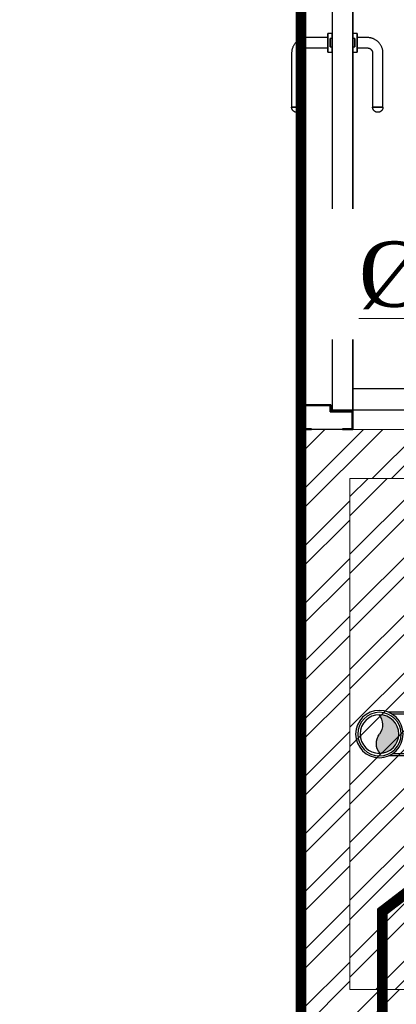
# Model space of a CAD drawing. Header units: inches. Extents: x 119662 to 158499, y 12149 to 20675.
# Tile 15 of 97: x 121718 to 121752, y 19448 to 19538. Entities that reach past the tile are written whole.
import ezdxf

# ---------------------------------------------------------------- set-up
doc = ezdxf.new("R2010")
doc.units = ezdxf.units.IN
doc.header["$MEASUREMENT"] = 0
for name, color, linetype, lineweight in [('FLOOR RAISE', 4, 'Continuous', 5), ('PD_BRICK WALL_115', 134, 'Continuous', 30), ('PD_DOOR', 42, 'Continuous', 25), ('PD_HATCH', 45, 'Continuous', 9), ('PP-Soil Pipe', 1, 'Continuous', 25), ('PP-SWP', 1, 'Continuous', 25), ('PP-TEXT', 7, 'Continuous', 40)]:
    doc.layers.add(name, color=color, linetype=linetype, lineweight=lineweight)
doc.layers.add('PD_025_TEXT', color=61, linetype='Continuous')
doc.styles.add('Arial', font='GOTHIC.TTF')
doc.styles.add('style1', font='arial.ttf', dxfattribs={"height": 500})
doc.styles.add('TIMES NEW ROMAN', font='times.ttf', dxfattribs={"height": 4})
doc.dimstyles.new('PP-DIM', dxfattribs={"dimtxt": 4, "dimasz": 1, "dimexe": 1, "dimexo": 1, "dimgap": 0.09, "dimtad": 0, "dimdec": 1, "dimzin": 0, "dimdsep": 46, "dimlunit": 4, "dimtxsty": 'TIMES NEW ROMAN', "dimblk": 'ARCHTICK', "dimcen": 0.09, "dimdle": 1, "dimclrd": 256, "dimclre": 256, "dimclrt": 256, "dimadec": 0, "dimazin": 0, "dimtfac": 1, "dimtdec": 4, "dimtofl": 0, "dimtmove": 1, "dimatfit": 3, "dimfxl": 1, "dimtolj": 1, "dimtzin": 0, "dimlwd": -1, "dimlwe": -1, "dimarcsym": 0})

# ---------------------------------------------------------------- blocks, each defined once
blk = doc.blocks.new('door 1')
at = {"layer": 'PD_DOOR', "color": 8}
for p, q in [((160472.9414114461, 15356.48361011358), (160472.9414114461, 15360.14477534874)), ((160472.9414114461, 15360.14477534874), (160472.9414114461, 15356.48361011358)), ((160602.9414114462, 15360.14477534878), (160472.9414114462, 15360.14477534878)), ((160472.9414114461, 15360.14477534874), (160472.9414114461, 15359.71884817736)), ((160472.9414114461, 15335.14477534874), (160472.9414114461, 15360.14477534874)), ((160472.9414114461, 15359.71884817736), (160472.9414114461, 15335.57070252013)), ((159755.9414114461, 15337.64477534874), (159695.9414114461, 15337.64477534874)), ((159695.9414114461, 15337.64477534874), (159695.9414114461, 15312.64477534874)), ((159695.9414114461, 15312.64477534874), (159695.9414114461, 15337.64477534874)), ((159695.9414114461, 15337.64477534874), (159755.9414114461, 15337.64477534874)), ((159695.9414114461, 15212.64477534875), (159695.9414114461, 15337.64477534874)), ((159697.9414114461, 15312.64477534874), (159697.9414114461, 15335.64477534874)), ((159697.9414114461, 15335.64477534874), (159753.9414114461, 15335.64477534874)), ((159753.9414114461, 15335.64477534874), (159697.9414114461, 15335.64477534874)), ((159697.9414114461, 15335.64477534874), (159697.9414114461, 15312.64477534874)), ((159753.9414114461, 15335.64477534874), (159753.9414114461, 15267.64477534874)), ((159753.9414114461, 15267.64477534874), (159753.9414114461, 15335.64477534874)), ((159755.9414114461, 15265.64477534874), (159755.9414114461, 15337.64477534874)), ((159755.9414114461, 15337.64477534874), (159755.9414114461, 15265.64477534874)), ((160472.9414114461, 15335.14477534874), (160472.9414114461, 15338.80594058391)), ((160472.9414114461, 15338.80594058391), (160472.9414114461, 15335.14477534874)), ((160472.9414114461, 15335.57070252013), (160472.9414114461, 15335.14477534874)), ((160472.9414114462, 15335.14477534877), (160602.9414114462, 15335.14477534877)), ((160795.9414114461, 15337.64477534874), (160735.9414114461, 15337.64477534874)), ((160735.9414114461, 15337.64477534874), (160735.9414114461, 15265.64477534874)), ((160735.9414114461, 15265.64477534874), (160735.9414114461, 15337.64477534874)), ((160735.9414114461, 15337.64477534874), (160795.9414114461, 15337.64477534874)), ((160737.9414114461, 15267.64477534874), (160737.9414114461, 15335.64477534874)), ((160737.9414114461, 15335.64477534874), (160793.9414114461, 15335.64477534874)), ((160793.9414114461, 15335.64477534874), (160737.9414114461, 15335.64477534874)), ((160737.9414114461, 15335.64477534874), (160737.9414114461, 15267.64477534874)), ((160793.9414114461, 15335.64477534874), (160793.9414114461, 15312.64477534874)), ((160793.9414114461, 15312.64477534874), (160793.9414114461, 15335.64477534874)), ((160795.9414114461, 15312.64477534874), (160795.9414114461, 15337.64477534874)), ((160795.9414114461, 15337.64477534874), (160795.9414114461, 15312.64477534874)), ((160795.9414114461, 15337.64477534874), (160795.9414114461, 15212.64477534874)), ((159695.9414114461, 15312.64477534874), (159697.9414114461, 15312.64477534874)), ((159697.9414114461, 15312.64477534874), (159695.9414114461, 15312.64477534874)), ((160615.4414114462, 15322.64477534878), (160615.4414114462, 15272.64477534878)), ((160640.4414114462, 15272.6447753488), (160640.4414114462, 15322.64477534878)), ((160793.9414114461, 15312.64477534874), (160795.9414114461, 15312.64477534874)), ((160795.9414114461, 15312.64477534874), (160793.9414114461, 15312.64477534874)), ((159753.9414114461, 15267.64477534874), (159738.9414114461, 15267.64477534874)), ((159738.9414114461, 15267.64477534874), (159738.9414114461, 15214.64477534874)), ((159738.9414114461, 15214.64477534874), (159738.9414114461, 15267.64477534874)), ((159738.9414114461, 15267.64477534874), (159753.9414114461, 15267.64477534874)), ((159740.9414114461, 15212.64477534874), (159740.9414114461, 15265.64477534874)), ((159740.9414114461, 15265.64477534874), (159755.9414114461, 15265.64477534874)), ((159755.9414114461, 15265.64477534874), (159740.9414114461, 15265.64477534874)), ((159740.9414114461, 15265.64477534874), (159740.9414114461, 15212.64477534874)), ((160747.9414114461, 15262.64477534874), (159743.9414114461, 15262.64477534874)), ((159743.9414114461, 15262.64477534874), (159743.9414114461, 15212.64477534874)), ((160747.9414114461, 15262.64477534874), (159743.9414114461, 15262.64477534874)), ((159743.9414114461, 15262.64477534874), (159743.9414114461, 15212.64477534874)), ((160605.4414114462, 15272.64477534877), (160605.4414114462, 15262.64477534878)), ((160622.1179829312, 15272.64477534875), (160605.4414114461, 15272.64477534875)), ((160605.4414114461, 15272.64477534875), (160622.1179829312, 15272.64477534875)), ((160650.4414114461, 15262.64477534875), (160605.4414114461, 15262.64477534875)), ((160605.4414114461, 15262.64477534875), (160650.4414114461, 15262.64477534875)), ((160640.4414114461, 15272.64477534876), (160615.4414114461, 15272.64477534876)), ((160615.4414114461, 15272.64477534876), (160621.6914114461, 15272.64477534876)), ((160617.9414114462, 15267.64477534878), (160617.9414114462, 15262.64477534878)), ((160637.9414114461, 15267.64477534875), (160617.9414114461, 15267.64477534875)), ((160617.9414114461, 15267.64477534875), (160637.9414114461, 15267.64477534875)), ((160637.9414114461, 15262.64477534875), (160617.9414114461, 15262.64477534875)), ((160617.9414114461, 15262.64477534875), (160637.9414114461, 15262.64477534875)), ((160621.6914114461, 15272.64477534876), (160624.7061733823, 15272.64477534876)), ((160624.7061733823, 15272.64477534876), (160627.9414114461, 15272.64477534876)), ((160627.9414114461, 15272.64477534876), (160631.1766495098, 15272.64477534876)), ((160627.9414114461, 15272.64477534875), (160650.4414114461, 15272.64477534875)), ((160631.1766495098, 15272.64477534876), (160634.1914114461, 15272.64477534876)), ((160650.4414114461, 15272.64477534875), (160633.7648399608, 15272.64477534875)), ((160634.1914114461, 15272.64477534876), (160640.4414114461, 15272.64477534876)), ((160637.9414114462, 15262.64477534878), (160637.9414114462, 15267.64477534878)), ((160650.4414114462, 15262.64477534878), (160650.4414114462, 15272.64477534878)), ((160735.9414114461, 15265.64477534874), (160750.9414114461, 15265.64477534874)), ((160750.9414114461, 15265.64477534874), (160735.9414114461, 15265.64477534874)), ((160752.9414114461, 15267.64477534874), (160737.9414114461, 15267.64477534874)), ((160737.9414114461, 15267.64477534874), (160752.9414114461, 15267.64477534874)), ((160747.9414114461, 15212.64477534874), (160747.9414114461, 15262.64477534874)), ((160747.9414114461, 15262.64477534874), (160747.9414114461, 15212.64477534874)), ((160750.9414114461, 15265.64477534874), (160750.9414114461, 15212.64477534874)), ((160750.9414114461, 15212.64477534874), (160750.9414114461, 15265.64477534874)), ((160752.9414114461, 15214.64477534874), (160752.9414114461, 15267.64477534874)), ((160752.9414114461, 15267.64477534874), (160752.9414114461, 15214.64477534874)), ((159697.9414114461, 15237.64477534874), (159695.9414114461, 15237.64477534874)), ((159695.9414114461, 15237.64477534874), (159695.9414114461, 15212.64477534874)), ((159695.9414114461, 15212.64477534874), (159695.9414114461, 15237.64477534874)), ((159695.9414114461, 15237.64477534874), (159697.9414114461, 15237.64477534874)), ((159697.9414114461, 15214.64477534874), (159697.9414114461, 15237.64477534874)), ((159697.9414114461, 15237.64477534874), (159697.9414114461, 15214.64477534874)), ((160795.9414114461, 15237.64477534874), (160793.9414114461, 15237.64477534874)), ((160793.9414114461, 15237.64477534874), (160793.9414114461, 15214.64477534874)), ((160793.9414114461, 15214.64477534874), (160793.9414114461, 15237.64477534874)), ((160793.9414114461, 15237.64477534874), (160795.9414114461, 15237.64477534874)), ((160795.9414114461, 15212.64477534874), (160795.9414114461, 15237.64477534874)), ((160795.9414114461, 15237.64477534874), (160795.9414114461, 15212.64477534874)), ((159695.9414114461, 15212.64477534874), (159740.9414114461, 15212.64477534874)), ((159740.9414114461, 15212.64477534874), (159695.9414114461, 15212.64477534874)), ((159695.9414114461, 15212.64477534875), (159743.9414114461, 15212.64477534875)), ((159743.9414114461, 15212.64477534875), (159695.9414114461, 15212.64477534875)), ((159738.9414114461, 15214.64477534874), (159697.9414114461, 15214.64477534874)), ((159697.9414114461, 15214.64477534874), (159738.9414114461, 15214.64477534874)), ((159793.9414114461, 15212.64477534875), (159743.9414114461, 15212.64477534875)), ((159743.9414114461, 15212.64477534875), (159743.9414114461, 14208.64477534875)), ((159743.9414114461, 15212.64477534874), (160747.9414114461, 15212.64477534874)), ((159743.9414114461, 15212.64477534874), (159793.9414114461, 15212.64477534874)), ((159743.9414114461, 15212.64477534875), (159793.9414114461, 15212.64477534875)), ((159793.9414114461, 15212.64477534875), (159743.9414114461, 15212.64477534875)), ((159793.9414114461, 14208.64477534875), (159793.9414114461, 15212.64477534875)), ((159793.9414114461, 15212.64477534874), (160747.9414114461, 15212.64477534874)), ((159793.9414114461, 15212.64477534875), (160747.9414114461, 15212.64477534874)), ((160747.9414114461, 15212.64477534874), (159793.9414114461, 15212.64477534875)), ((160605.4414114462, 15212.64477534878), (160605.4414114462, 15202.64477534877)), ((160605.4414114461, 15212.64477534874), (160650.4414114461, 15212.64477534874)), ((160639.1914114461, 15212.64477534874), (160605.4414114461, 15212.64477534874)), ((160617.9414114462, 15212.64477534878), (160617.9414114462, 15207.64477534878)), ((160617.9414114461, 15212.64477534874), (160637.9414114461, 15212.64477534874)), ((160618.2821531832, 15212.64477534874), (160617.9414114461, 15212.64477534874)), ((160617.9414114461, 15207.64477534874), (160637.9414114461, 15207.64477534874)), ((160637.9414114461, 15207.64477534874), (160617.9414114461, 15207.64477534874)), ((160637.9414114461, 15212.64477534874), (160618.2821531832, 15212.64477534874)), ((160637.9414114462, 15207.64477534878), (160637.9414114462, 15212.64477534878)), ((160650.4414114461, 15212.64477534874), (160639.1914114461, 15212.64477534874)), ((160650.4414114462, 15202.64477534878), (160650.4414114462, 15212.64477534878)), ((160747.9414114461, 15212.64477534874), (160795.9414114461, 15212.64477534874)), ((160795.9414114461, 15212.64477534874), (160747.9414114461, 15212.64477534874)), ((160750.9414114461, 15212.64477534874), (160795.9414114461, 15212.64477534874)), ((160795.9414114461, 15212.64477534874), (160750.9414114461, 15212.64477534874)), ((160793.9414114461, 15214.64477534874), (160752.9414114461, 15214.64477534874)), ((160752.9414114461, 15214.64477534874), (160793.9414114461, 15214.64477534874)), ((160605.4414114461, 15202.64477534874), (160650.4414114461, 15202.64477534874)), ((160650.4414114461, 15202.64477534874), (160605.4414114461, 15202.64477534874)), ((160615.4414114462, 15202.64477534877), (160615.4414114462, 15177.64477534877)), ((160615.4414114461, 15202.64477534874), (160640.4414114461, 15202.64477534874)), ((160640.4414114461, 15202.64477534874), (160615.4414114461, 15202.64477534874)), ((160640.4414114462, 15177.64477534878), (160640.4414114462, 15202.64477534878)), ((160472.9414114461, 15165.14477534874), (160472.9414114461, 15161.48361011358)), ((160472.9414114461, 15161.48361011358), (160472.9414114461, 15165.14477534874)), ((160602.9414114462, 15165.14477534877), (160472.9414114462, 15165.14477534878)), ((160472.9414114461, 15165.14477534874), (160472.9414114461, 15164.71884817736)), ((160472.9414114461, 15140.14477534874), (160472.9414114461, 15165.14477534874)), ((160472.9414114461, 15164.71884817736), (160472.9414114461, 15140.57070252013)), ((160472.9414114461, 15143.80594058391), (160472.9414114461, 15140.14477534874)), ((160472.9414114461, 15140.14477534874), (160472.9414114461, 15143.80594058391)), ((160472.9414114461, 15140.57070252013), (160472.9414114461, 15140.14477534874)), ((160472.9414114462, 15140.14477534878), (160602.9414114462, 15140.14477534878)), ((159743.9414114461, 14208.64477534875), (159793.9414114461, 14208.64477534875))]:
    blk.add_line(p, q, dxfattribs=at)
at = {"layer": 'PD_DOOR', "color": 8, "flags": 128}
for points in [[(160460.4414114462, 15347.64477534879), (160460.4514101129, 15348.14464202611), (160460.4813901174, 15348.6437090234), (160460.531303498, 15349.14117793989), (160460.601070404, 15349.63625293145), (160460.6905792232, 15350.12814198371), (160460.7996867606, 15350.61605817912), (160460.9282184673, 15351.09922095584), (160461.0759687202, 15351.57685735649), (160461.2427011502, 15352.04820326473), (160461.4281490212, 15352.51250462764), (160461.6320156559, 15352.96901866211), (160461.8539749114, 15353.41701504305), (160462.0936717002, 15353.85577707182), (160462.3507225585, 15354.28460282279), (160462.6247162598, 15354.70280626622), (160462.9152144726, 15355.10971836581), (160463.2217524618, 15355.50468814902), (160463.5438398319, 15355.88708374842), (160463.8809613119, 15356.25629341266), (160464.2325775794, 15356.61172648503), (160464.5981261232, 15356.95281434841), (160464.9770221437, 15357.27901133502), (160465.3686594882, 15357.58979559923), (160465.7724116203, 15357.88466995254), (160466.1876326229, 15358.16316265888), (160466.6136582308, 15358.42482818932), (160467.049806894, 15358.66924793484), (160467.4953808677, 15358.89603087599), (160467.9496673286, 15359.10481420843), (160468.4119395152, 15359.29526392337), (160468.8814578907, 15359.46707534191), (160469.3574713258, 15359.61997360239), (160469.8392183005, 15359.75371410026), (160470.3259281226, 15359.86808287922), (160470.8168221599, 15359.96289697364), (160471.311115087, 15360.03800470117), (160471.8080161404, 15360.09328590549), (160472.3067303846, 15360.12865214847), (160472.806459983, 15360.14404685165), (160472.9414114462, 15360.14477534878)], [(160472.9414114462, 15335.14477534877), (160472.4415447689, 15335.15477401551), (160471.9424777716, 15335.18475402), (160471.4450088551, 15335.2346674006), (160470.9499338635, 15335.30443430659), (160470.4580448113, 15335.39394312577), (160469.9701286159, 15335.50305066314), (160469.4869658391, 15335.6315823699), (160469.0093294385, 15335.77933262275), (160468.5379835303, 15335.94606505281), (160468.0736821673, 15336.13151292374), (160467.6171681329, 15336.33537955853), (160467.1691717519, 15336.55733881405), (160466.7304097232, 15336.79703560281), (160466.3015839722, 15337.05408646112), (160465.8833805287, 15337.32808016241), (160465.4764684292, 15337.61857837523), (160465.081498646, 15337.92511636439), (160464.6991030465, 15338.24720373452), (160464.3298933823, 15338.58432521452), (160463.97446031, 15338.93594148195), (160463.6333724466, 15339.30149002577), (160463.30717546, 15339.6803860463), (160462.9963911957, 15340.07202339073), (160462.7015168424, 15340.47577552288), (160462.4230241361, 15340.89099652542), (160462.1613586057, 15341.31702213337), (160461.9169388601, 15341.75317079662), (160461.690155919, 15342.19874477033), (160461.4813725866, 15342.6530312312), (160461.2909228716, 15343.11530341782), (160461.1191114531, 15343.58482179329), (160460.9662131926, 15344.06083522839), (160460.8324726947, 15344.54258220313), (160460.7181039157, 15345.02929202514), (160460.6232898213, 15345.52018606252), (160460.5481820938, 15346.01447898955), (160460.4929008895, 15346.51138004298), (160460.4575346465, 15347.01009428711), (160460.4421399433, 15347.50982388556), (160460.4414114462, 15347.64477534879)], [(160640.4414114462, 15322.64477534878), (160640.411415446, 15324.14437538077), (160640.3214754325, 15325.64157637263), (160640.1717352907, 15327.13398312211), (160639.9624345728, 15328.61920809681), (160639.6939081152, 15330.09487525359), (160639.3665855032, 15331.55862383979), (160638.9809903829, 15333.00811216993), (160638.5377396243, 15334.44102137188), (160638.0375423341, 15335.85505909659), (160637.4811987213, 15337.24796318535), (160636.869598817, 15338.61750528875), (160636.2037210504, 15339.96149443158), (160635.4846306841, 15341.27778051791), (160634.7134781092, 15342.56425777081), (160633.8914970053, 15343.81886810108), (160633.0200023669, 15345.03960439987), (160632.1003883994, 15346.22451374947), (160631.134126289, 15347.37170054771), (160630.122761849, 15348.47932954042), (160629.0679130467, 15349.54562875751), (160627.9712674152, 15350.56889234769), (160626.8345793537, 15351.54748330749), (160625.6596673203, 15352.47983610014), (160624.4484109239, 15353.36445916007), (160623.2027479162, 15354.19993727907), (160621.9246710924, 15354.9849338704), (160620.6162251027, 15355.71819310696), (160619.2795031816, 15356.39854193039), (160617.9166437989, 15357.02489192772), (160616.5298272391, 15357.59624107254), (160615.1212721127, 15358.11167532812), (160613.6932318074, 15358.57037010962), (160612.2479908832, 15358.97159160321), (160610.7878614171, 15359.3146979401), (160609.3151793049, 15359.59914022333), (160607.8323005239, 15359.82446340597), (160606.3415973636, 15359.99030701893), (160604.8454546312, 15360.09640574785), (160603.3462658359, 15360.1425898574), (160602.9414114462, 15360.14477534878)], [(160602.9414114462, 15335.14477534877), (160603.4412781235, 15335.13477668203), (160603.9403451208, 15335.10479667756), (160604.4378140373, 15335.05488329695), (160604.9328890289, 15334.98511639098), (160605.4247780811, 15334.89560757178), (160605.9126942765, 15334.78650003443), (160606.3958570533, 15334.65796832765), (160606.8734934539, 15334.5102180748), (160607.3448393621, 15334.34348564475), (160607.8091407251, 15334.15803777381), (160608.2656547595, 15333.95417113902), (160608.7136511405, 15333.73221188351), (160609.1524131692, 15333.49251509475), (160609.5812389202, 15333.23546423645), (160609.9994423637, 15332.96147053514), (160610.4063544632, 15332.67097232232), (160610.8013242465, 15332.36443433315), (160611.1837198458, 15332.04234696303), (160611.5529295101, 15331.70522548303), (160611.9083625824, 15331.35360921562), (160612.2494504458, 15330.98806067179), (160612.5756474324, 15330.60916465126), (160612.8864316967, 15330.21752730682), (160613.18130605, 15329.81377517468), (160613.4597987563, 15329.39855417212), (160613.7214642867, 15328.97252856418), (160613.9658840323, 15328.53637990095), (160614.1926669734, 15328.09080592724), (160614.4014503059, 15327.63651946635), (160614.5919000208, 15327.17424727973), (160614.7637114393, 15326.70472890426), (160614.9166096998, 15326.22871546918), (160615.0503501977, 15325.74696849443), (160615.1647189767, 15325.26025867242), (160615.259533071, 15324.76936463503), (160615.3346407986, 15324.275071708), (160615.3899220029, 15323.77817065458), (160615.4252882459, 15323.27945641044), (160615.4406829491, 15322.779726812), (160615.4414114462, 15322.64477534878)], [(160460.4414114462, 15152.64477534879), (160460.4514101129, 15153.14464202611), (160460.4813901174, 15153.6437090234), (160460.531303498, 15154.14117793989), (160460.601070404, 15154.63625293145), (160460.6905792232, 15155.12814198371), (160460.7996867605, 15155.61605817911), (160460.9282184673, 15156.09922095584), (160461.0759687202, 15156.57685735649), (160461.2427011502, 15157.04820326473), (160461.4281490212, 15157.51250462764), (160461.632015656, 15157.96901866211), (160461.8539749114, 15158.41701504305), (160462.0936717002, 15158.85577707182), (160462.3507225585, 15159.28460282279), (160462.6247162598, 15159.70280626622), (160462.9152144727, 15160.10971836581), (160463.2217524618, 15160.50468814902), (160463.5438398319, 15160.88708374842), (160463.880961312, 15161.25629341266), (160464.2325775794, 15161.61172648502), (160464.5981261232, 15161.95281434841), (160464.9770221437, 15162.27901133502), (160465.3686594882, 15162.58979559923), (160465.7724116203, 15162.88466995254), (160466.1876326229, 15163.16316265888), (160466.6136582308, 15163.42482818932), (160467.049806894, 15163.66924793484), (160467.4953808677, 15163.89603087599), (160467.9496673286, 15164.10481420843), (160468.4119395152, 15164.29526392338), (160468.8814578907, 15164.46707534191), (160469.3574713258, 15164.61997360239), (160469.8392183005, 15164.75371410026), (160470.3259281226, 15164.86808287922), (160470.8168221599, 15164.96289697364), (160471.311115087, 15165.03800470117), (160471.8080161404, 15165.09328590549), (160472.3067303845, 15165.12865214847), (160472.806459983, 15165.14404685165), (160472.9414114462, 15165.14477534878)], [(160602.9414114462, 15140.14477534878), (160604.4410114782, 15140.17477134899), (160605.93821247, 15140.26471136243), (160607.4306192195, 15140.41445150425), (160608.9158441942, 15140.62375222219), (160610.391511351, 15140.89227867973), (160611.8552599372, 15141.21960129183), (160613.3047482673, 15141.60519641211), (160614.7376574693, 15142.04844717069), (160616.151695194, 15142.54864446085), (160617.5445992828, 15143.10498807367), (160618.9141413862, 15143.71658797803), (160620.258130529, 15144.38246574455), (160621.5744166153, 15145.10155611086), (160622.8608938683, 15145.87270868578), (160624.1155041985, 15146.69468978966), (160625.3362404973, 15147.56618442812), (160626.5211498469, 15148.48579839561), (160627.6683366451, 15149.45206050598), (160628.7759656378, 15150.46342494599), (160629.8422648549, 15151.51827374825), (160630.8655284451, 15152.61491937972), (160631.8441194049, 15153.75160744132), (160632.7764721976, 15154.92651947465), (160633.6610952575, 15156.13777587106), (160634.4965733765, 15157.38343887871), (160635.2815699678, 15158.66151570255), (160636.0148292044, 15159.96996169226), (160636.6951780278, 15161.30668361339), (160637.3215280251, 15162.66954299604), (160637.89287717, 15164.0563595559), (160638.4083114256, 15165.46491468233), (160638.8670062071, 15166.89295498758), (160639.2682277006, 15168.33819591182), (160639.6113340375, 15169.79832537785), (160639.8957763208, 15171.27100749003), (160640.1210995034, 15172.7538862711), (160640.2869431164, 15174.24458943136), (160640.3930418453, 15175.74073216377), (160640.4392259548, 15177.23992095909), (160640.4414114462, 15177.64477534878)], [(160615.4414114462, 15177.64477534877), (160615.4314127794, 15177.14490867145), (160615.401432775, 15176.64584167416), (160615.3515193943, 15176.14837275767), (160615.2817524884, 15175.6532977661), (160615.1922436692, 15175.16140871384), (160615.0831361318, 15174.67349251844), (160614.9546044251, 15174.19032974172), (160614.8068541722, 15173.71269334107), (160614.6401217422, 15173.24134743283), (160614.4546738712, 15172.77704606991), (160614.2508072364, 15172.32053203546), (160614.0288479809, 15171.8725356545), (160613.7891511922, 15171.43377362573), (160613.5321003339, 15171.00494787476), (160613.2581066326, 15170.58674443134), (160612.9676084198, 15170.17983233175), (160612.6610704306, 15169.78486254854), (160612.3389830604, 15169.40246694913), (160612.0018615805, 15169.0332572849), (160611.650245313, 15168.67782421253), (160611.2846967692, 15168.33673634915), (160610.9058007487, 15168.01053936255), (160610.5141634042, 15167.69975509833), (160610.1104112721, 15167.40488074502), (160609.6951902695, 15167.12638803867), (160609.2691646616, 15166.86472250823), (160608.8330159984, 15166.62030276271), (160608.3874420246, 15166.39351982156), (160607.9331555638, 15166.18473648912), (160607.4708833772, 15165.99428677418), (160607.0013650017, 15165.82247535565), (160606.5253515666, 15165.66957709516), (160606.0436045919, 15165.5358365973), (160605.5568947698, 15165.42146781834), (160605.0660007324, 15165.32665372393), (160604.5717078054, 15165.25154599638), (160604.074806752, 15165.19626479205), (160603.5760925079, 15165.16089854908), (160603.0763629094, 15165.1455038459), (160602.9414114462, 15165.14477534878)], [(160472.9414114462, 15140.14477534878), (160472.4415447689, 15140.15477401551), (160471.9424777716, 15140.18475402), (160471.4450088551, 15140.2346674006), (160470.9499338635, 15140.30443430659), (160470.4580448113, 15140.39394312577), (160469.9701286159, 15140.50305066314), (160469.4869658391, 15140.6315823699), (160469.0093294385, 15140.77933262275), (160468.5379835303, 15140.94606505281), (160468.0736821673, 15141.13151292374), (160467.6171681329, 15141.33537955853), (160467.1691717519, 15141.55733881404), (160466.7304097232, 15141.79703560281), (160466.3015839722, 15142.05408646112), (160465.8833805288, 15142.32808016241), (160465.4764684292, 15142.61857837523), (160465.081498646, 15142.92511636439), (160464.6991030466, 15143.24720373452), (160464.3298933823, 15143.58432521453), (160463.97446031, 15143.93594148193), (160463.6333724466, 15144.30149002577), (160463.30717546, 15144.6803860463), (160462.9963911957, 15145.07202339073), (160462.7015168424, 15145.47577552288), (160462.4230241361, 15145.89099652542), (160462.1613586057, 15146.31702213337), (160461.9169388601, 15146.7531707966), (160461.690155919, 15147.19874477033), (160461.4813725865, 15147.6530312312), (160461.2909228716, 15148.11530341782), (160461.1191114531, 15148.58482179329), (160460.9662131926, 15149.06083522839), (160460.8324726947, 15149.54258220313), (160460.7181039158, 15150.02929202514), (160460.6232898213, 15150.52018606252), (160460.5481820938, 15151.01447898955), (160460.4929008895, 15151.51138004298), (160460.4575346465, 15152.01009428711), (160460.4421399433, 15152.50982388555), (160460.4414114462, 15152.64477534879)]]:
    blk.add_lwpolyline(points, dxfattribs=at)
at = {"layer": 'PD_DOOR', "color": 8}
blk.add_arc((159743.9414114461, 15212.64477534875), 1003.999999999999, 270, 0, dxfattribs=at)
blk = doc.blocks.new('DOOR1')
at = {"color": 8, "xscale": 0.03818181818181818, "yscale": 0.03818181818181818, "zscale": 0.03818181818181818, "rotation": 90}
blk.add_blockref('door 1', (-2370.944302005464, -8406.748313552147), dxfattribs=at)
blk = doc.blocks.new('FIRST FLOOR')
at = {"layer": 'PD_HATCH', "lineweight": 5}
h = blk.add_hatch(dxfattribs=at)
h.set_pattern_fill('ANSI32', color=251, scale=10)
h.set_pattern_definition([(45, (139238.8868120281, 19346.37163246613), (-2.651650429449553, 2.651650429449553), []), (45, (139240.6545789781, 19346.37163246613), (-2.651650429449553, 2.651650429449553), [])])
h.paths.add_polyline_path([(139249.6576681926, 19348.45361296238), (139206.4076681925, 19348.45361296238), (139206.4076681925, 19343.95361296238), (139249.6576681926, 19343.95361296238)])
h.paths.add_polyline_path([(139164.4076681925, 19348.45361296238), (139121.1576681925, 19348.45361296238), (139121.1576681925, 19343.95361296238), (139164.4076681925, 19343.95361296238)], flags=17)
h.paths.add_polyline_path([(139207.6576681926, 19260.7536129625), (139207.6576681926, 19265.25361296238), (139121.1576681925, 19265.25361296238), (139121.1576681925, 19420.75361296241), (139044.1576681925, 19420.75361296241), (139044.1576681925, 19364.75361296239), (139082.1576681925, 19364.75361296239), (139082.1576681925, 19369.25361296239), (139048.6576681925, 19369.25361296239), (139048.6576681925, 19416.25361296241), (139116.6576681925, 19416.25361296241), (139116.6576681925, 19369.25361296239), (139112.1576681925, 19369.25361296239), (139112.1576681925, 19364.75361296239), (139116.6576681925, 19364.75361296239), (139116.6576681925, 19316.75361296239), (139112.1576681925, 19316.75361296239), (139112.1576681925, 19312.2536129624), (139116.6576681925, 19312.25361296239), (139116.6576681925, 19265.25361296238), (139060.6576681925, 19265.25361296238), (139060.6576681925, 19260.75361296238), (139194.1576733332, 19260.75361296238), (139194.1576733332, 19254.75361296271), (139198.6576733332, 19254.7536129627), (139198.6576733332, 19260.75361296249)])
h.paths.add_polyline_path([(139249.6576681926, 19265.25361296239), (139249.6576681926, 19260.75361296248), (139411.6576681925, 19260.75361296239), (139411.6576681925, 19265.25361296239), (139258.6576681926, 19265.25361296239), (139258.6576681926, 19354.75361296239), (139318.6576681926, 19354.75361296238), (139318.6576681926, 19330.75361296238), (139323.1576681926, 19330.75361296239), (139323.1576681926, 19354.75361296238), (139402.6576681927, 19354.75361296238), (139402.6576681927, 19326.75361296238), (139407.1576681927, 19326.75361296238), (139407.1576681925, 19485.75361296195), (139411.6576681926, 19485.75361296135), (139411.6576681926, 19490.25361296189), (139402.6576681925, 19490.25361296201), (139402.6576681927, 19363.75361296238), (139258.6576681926, 19363.75361296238), (139258.6576681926, 19579.7535885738), (139249.6576681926, 19579.7535885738)])
h = blk.add_hatch(dxfattribs=at)
h.set_pattern_fill('ANSI32', color=251, scale=10)
h.set_pattern_definition([(45, (165803.1265799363, 37468.14043095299), (-2.651650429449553, 2.651650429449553), []), (45, (165804.8943468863, 37468.14043095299), (-2.651650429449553, 2.651650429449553), [])])
h.paths.add_polyline_path([(139780.6576681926, 19570.7536129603), (139774.6576681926, 19570.7536129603), (139774.6576681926, 19542.1286129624), (139780.6576681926, 19542.1286129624)])
h.paths.add_polyline_path([(139780.6576681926, 19542.1286129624), (139774.6576681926, 19542.1286129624), (139774.6576681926, 19504.50361296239), (139780.6576681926, 19504.50361296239)])
h.paths.add_polyline_path([(139780.6576681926, 19504.50361296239), (139774.6576681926, 19504.50361296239), (139774.6576681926, 19466.87861296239), (139780.6576681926, 19466.87861296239)])
h.paths.add_polyline_path([(139054.6576681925, 19416.25361296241), (139048.6576681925, 19416.25361296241), (139048.6576681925, 19369.25361296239), (139054.6576681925, 19369.25361296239)])
at = {"layer": 'PD_BRICK WALL_115', "color": 251, "lineweight": 5}
blk.add_lwpolyline([(139060.6576681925, 19265.25361296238), (139116.6576681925, 19265.25361296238), (139116.6576681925, 19312.25361296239), (139112.1576681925, 19312.2536129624), (139112.1576681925, 19316.75361296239), (139116.6576681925, 19316.75361296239), (139116.6576681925, 19364.75361296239), (139112.1576681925, 19364.75361296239), (139112.1576681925, 19369.25361296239), (139116.6576681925, 19369.25361296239), (139116.6576681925, 19416.25361296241), (139048.6576681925, 19416.25361296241), (139048.6576681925, 19369.25361296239), (139082.1576681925, 19369.25361296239), (139082.1576681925, 19364.75361296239), (139044.1576681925, 19364.75361296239), (139044.1576681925, 19420.75361296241), (139121.1576681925, 19420.75361296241)], dxfattribs=at)
at = {"layer": 'PD_DOOR', "color": 8, "ltscale": 25}
blk.add_blockref('DOOR1', (142000.7211343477, 21730.02052716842), dxfattribs=at)
at = {"layer": 'PD_025_TEXT', "color": 251, "insert": (139018.1197398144, 19403.37834374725), "char_height": 8, "width": 128.4952190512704, "attachment_point": 1, "style": 'style1'}
blk.add_mtext('\\pi39.197;G.TOILET\\P\\pi36.269;5\'8" X 3\'11"', dxfattribs=at)
blk = doc.blocks.new('PP-WC CONNECTOR BEND')
at = {"lineweight": 30}
h = blk.add_hatch(color=256, dxfattribs=at)
edge = h.paths.add_edge_path()
edge.add_ellipse((-79.84568734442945, 16.06918967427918), major_axis=(19.39290396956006, 18.32186724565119), ratio=1, start_angle=96.33861705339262, end_angle=173.6613829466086, ccw=False)
edge.add_ellipse((-101.1428493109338, 0.0003864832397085), major_axis=(22.89194586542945, -24.23013451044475), ratio=0.9999999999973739, start_angle=-45.00000000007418, end_angle=134.9999999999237, ccw=False)
edge.add_ellipse((-122.4400112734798, -16.0684167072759), major_axis=(18.3218672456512, -19.39290396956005), ratio=1, start_angle=6.33861705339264, end_angle=83.66138294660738)
at = {"linetype": 'Continuous'}
for p, q in [((-37.50000000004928, 37.49999999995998), (-84.90057435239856, 37.49999999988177)), ((-34.09090909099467, 40.90909090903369), (-37.50000000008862, 37.49999999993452)), ((-34.09090909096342, 40.90909090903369), (-5.70708e-11, 40.90909090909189)), ((5.72413e-11, -40.90909090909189), (-5.70708e-11, 40.90909090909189)), ((-37.49999999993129, -37.50000000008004), (-84.90057435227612, -37.50000000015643)), ((-34.09090909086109, -40.90909090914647), (-37.4999999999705, -37.50000000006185)), ((-34.09090909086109, -40.90909090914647), (5.72413e-11, -40.90909090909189))]:
    blk.add_line(p, q, dxfattribs=at)
at = {"linetype": 'Continuous', "ltscale": 0.005}
for p, q in [((-37.50000000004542, 34.09090909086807), (-78.63664915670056, 34.09090909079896)), ((-34.09090909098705, 37.49999999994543), (-37.50000000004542, 34.09090909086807)), ((-37.49999999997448, -34.09090909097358), (-37.50000000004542, 34.09090909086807)), ((-34.09090909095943, 37.49999999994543), (-6.89511e-11, 37.5)), ((-34.09090909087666, -37.50000000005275), (-34.09090909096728, 37.49999999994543)), ((-37.49999999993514, -34.09090909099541), (-78.63664915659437, -34.09090909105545)), ((-34.09090909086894, -37.50000000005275), (-37.49999999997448, -34.09090909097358)), ((-34.09090909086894, -37.50000000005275), (4.14389e-11, -37.5))]:
    blk.add_line(p, q, dxfattribs=at)
at = {"linetype": 'Continuous'}
blk.add_circle((-101.2499999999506, -1.69166e-10), 40.90909090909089, dxfattribs=at)
at = {"lineweight": 30}
for radius in [37.50049768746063, 33.33377572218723]:
    blk.add_circle((-101.1428493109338, 0.0003864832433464), radius, dxfattribs=at)
for centre, start, end in [((-79.84568734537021, 16.06918967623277), 139.7119494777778, 217.0347153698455), ((-122.4400112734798, -16.0684167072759), 319.7119494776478, 37.03471536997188)]:
    blk.add_arc(centre, 26.67912186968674, start, end, dxfattribs=at)

msp = doc.modelspace()

# ---------------------------------------------------------------- block references
at = {"color": 8}
msp.add_blockref('FIRST FLOOR', (-17300.78625003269, 79.92778982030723), dxfattribs=at)

# ---------------------------------------------------------------- next in the draw order: linework, layer by layer
at = {"layer": 'PP-Soil Pipe', "color": 1, "ltscale": 0.015, "const_width": 0.9999999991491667}
msp.add_lwpolyline([(121750.8529651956, 19371.98047682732), (121750.8529651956, 19456.37037071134), (121772.1082603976, 19472.68140293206)], dxfattribs=at)

# ---------------------------------------------------------------- next in the draw order: block references
at = {"layer": 'PP-SWP', "xscale": -0.05333333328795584, "yscale": 0.05333333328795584, "zscale": 0.05333333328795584, "rotation": 180.000000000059}
msp.add_blockref('PP-WC CONNECTOR BEND', (121755.9809385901, 19472.68140293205), dxfattribs=at)

# ---------------------------------------------------------------- next in the draw order: texts
at = {"layer": 'PP-TEXT', "insert": (121748.6857602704, 19511.74522127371), "char_height": 5.999999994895, "width": 79.39153849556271, "attachment_point": 7, "style": 'Arial', "bg_fill": 2}
msp.add_mtext('{\\fTimes New Roman|b0|i0|c0|p34;Ø32MM WWP }', dxfattribs=at)

# ---------------------------------------------------------------- next in the draw order: linework, layer by layer
at = {"layer": 'FLOOR RAISE', "const_width": 0.9999999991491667}
msp.add_lwpolyline([(121743.371418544, 19668.68140255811), (122488.8714179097, 19668.68140255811), (122488.8714179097, 19512.18140269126), (122470.871417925, 19512.18140269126), (122470.871417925, 19509.18140269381), (122194.8714181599, 19509.18140269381), (122194.8714181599, 19407.1814027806), (122106.3714182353, 19407.18140278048), (121957.8714183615, 19407.18140278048), (121957.8714183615, 19340.68140283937), (121741.8714185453, 19340.68140283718), (121741.8714185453, 19358.68140282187), (121743.371418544, 19358.68140282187), (121743.371418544, 19668.68140255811)], dxfattribs=at)

# ---------------------------------------------------------------- next in the draw order: leaders
at = {"layer": 'PP-TEXT', "lineweight": 70, "ltscale": 12}
msp.add_leader([(121799.0542621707, 19499.26671406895), (121799.0542621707, 19510.90474200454), (121748.6857602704, 19510.90474200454)], dimstyle='PP-DIM', override={"dimtxt": 8.5, "dimasz": 5, "dimtad": 0, "dimdec": 1, "dimcen": 0, "dimtfac": 12, "dimtdec": 1, "dimfxl": 7, "dimfxlon": 1, "dimlwd": 18, "dimarcsym": 1}, dxfattribs=at)

doc.saveas('drawing.dxf')
